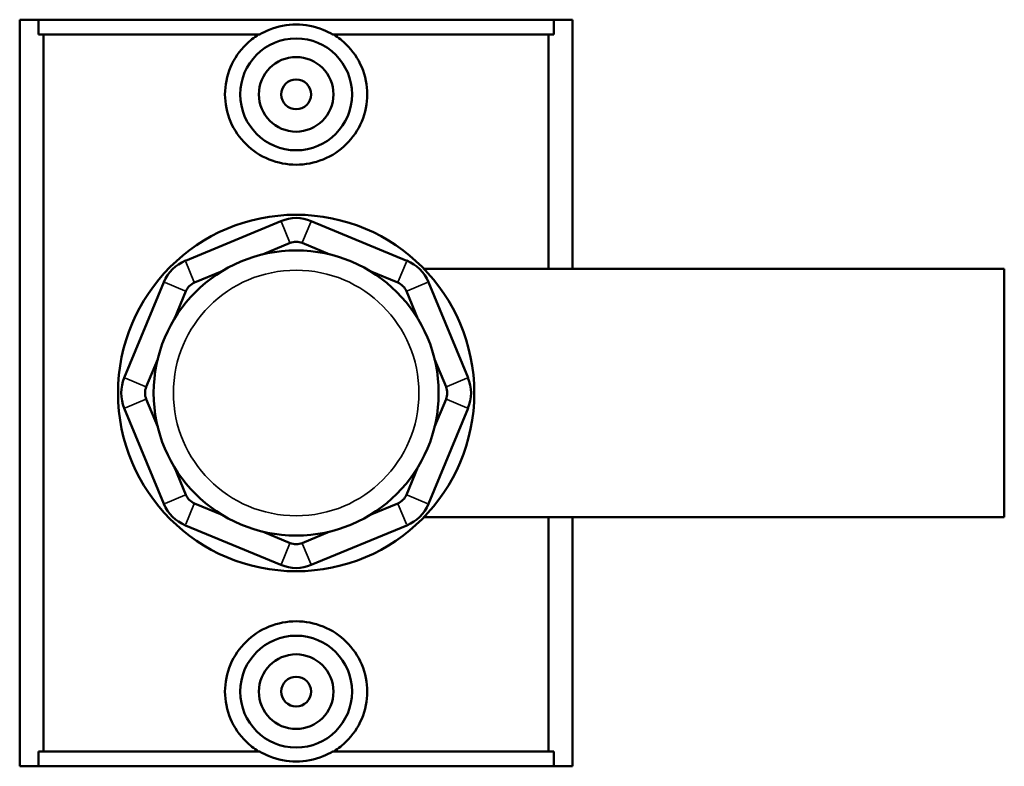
# Model space of a CAD drawing. Header units: inches. Extents: x 0.1 to 45.5, y 0.1 to 44.9.
# Tile 3 of 6: x 16.3 to 21.5, y 31.9 to 35.8. Entities that reach past the tile are written whole.
import ezdxf

# ---------------------------------------------------------------- set-up
doc = ezdxf.new("R2010")
doc.units = ezdxf.units.IN
doc.header["$MEASUREMENT"] = 0
doc.layers.add('Visible (ANSI)', color=7, linetype='Continuous', lineweight=50)
doc.layers.add('Visible Narrow (ANSI)', color=7, linetype='Continuous', lineweight=35)

msp = doc.modelspace()

# ---------------------------------------------------------------- linework, layer by layer
at = {"layer": 'Visible (ANSI)'}
for p, q in [((16.2599, 35.7942), (16.3587, 35.7942)), ((16.2599, 31.8542), (16.2599, 35.7942)), ((16.3587, 35.7942), (19.0811, 35.7942)), ((16.3587, 35.7154), (16.3587, 35.7942)), ((19.0811, 35.7942), (19.1799, 35.7942)), ((19.0811, 35.7942), (19.0811, 35.7154)), ((19.1799, 34.4797), (19.1799, 35.7942)), ((17.5261, 35.7154), (16.3587, 35.7154)), ((16.3864, 35.7154), (16.3864, 31.933)), ((19.0811, 35.7154), (17.9136, 35.7154)), ((19.0534, 34.4797), (19.0534, 35.7154)), ((17.6399, 34.7318), (17.1347, 34.5225)), ((18.3051, 34.5225), (17.7999, 34.7318)), ((17.5418, 34.5554), (17.6879, 34.6159)), ((17.7519, 34.6159), (17.8979, 34.5554)), ((18.3946, 34.4797), (21.4599, 34.4797)), ((21.4599, 33.1687), (21.4599, 34.4797)), ((17.1827, 34.4067), (17.3287, 34.4671)), ((18.1111, 34.4671), (18.2571, 34.4067)), ((17.0215, 34.4094), (16.8123, 33.9042)), ((18.6275, 33.9042), (18.4182, 34.4094)), ((17.0769, 34.2154), (17.1374, 34.3614)), ((18.3023, 34.3614), (18.3628, 34.2154)), ((16.9281, 33.8562), (16.9886, 34.0022)), ((18.4511, 34.0022), (18.5116, 33.8562)), ((16.9886, 33.6462), (16.9281, 33.7922)), ((18.5116, 33.7922), (18.4511, 33.6462)), ((16.8123, 33.7442), (17.0215, 33.239)), ((18.4182, 33.239), (18.6275, 33.7442)), ((17.1374, 33.287), (17.0769, 33.433)), ((18.3628, 33.433), (18.3023, 33.287)), ((17.3287, 33.1812), (17.1827, 33.2417)), ((18.2571, 33.2417), (18.1111, 33.1812)), ((17.1347, 33.1258), (17.6399, 32.9166)), ((17.7999, 32.9166), (18.3051, 33.1258)), ((18.3946, 33.1687), (21.4599, 33.1687)), ((19.0534, 31.933), (19.0534, 33.1687)), ((19.1799, 31.8542), (19.1799, 33.1687)), ((17.6879, 33.0325), (17.5418, 33.093)), ((17.8979, 33.093), (17.7519, 33.0325)), ((17.5261, 31.933), (16.3587, 31.933)), ((16.3587, 31.8542), (16.3587, 31.933)), ((19.0811, 31.933), (17.9136, 31.933)), ((19.0811, 31.933), (19.0811, 31.8542)), ((16.3587, 31.8542), (16.2599, 31.8542)), ((16.3587, 31.8542), (19.0811, 31.8542)), ((19.1799, 31.8542), (19.0811, 31.8542))]:
    msp.add_line(p, q, dxfattribs=at)
for centre, radius in [((17.7199, 35.4002), 0.2953), ((17.7199, 35.4002), 0.1969), ((17.7199, 35.4002), 0.0787), ((17.7199, 33.8242), 0.9407), ((17.7199, 33.8242), 0.7526), ((17.7199, 32.2482), 0.2953), ((17.7199, 32.2482), 0.1969), ((17.7199, 32.2482), 0.0787)]:
    msp.add_circle(centre, radius, dxfattribs=at)
for centre, radius, start, end in [((17.7199, 34.5387), 0.2091, 67.5, 112.5), ((17.7199, 34.5387), 0.0836, 67.5, 112.5), ((17.2147, 34.3294), 0.2091, 112.5, 157.5), ((18.2251, 34.3294), 0.2091, 22.5, 67.5), ((17.2147, 34.3294), 0.0836, 112.5, 157.5), ((18.2251, 34.3294), 0.0836, 22.5, 67.5), ((17.0054, 33.8242), 0.2091, 157.5, 202.5), ((18.4343, 33.8242), 0.2091, 337.5, 22.5), ((17.0054, 33.8242), 0.0836, 157.5, 202.5), ((18.4343, 33.8242), 0.0836, 337.5, 22.5), ((17.2147, 33.319), 0.0836, 202.5, 247.5), ((18.2251, 33.319), 0.0836, 292.5, 337.5), ((17.2147, 33.319), 0.2091, 202.5, 247.5), ((18.2251, 33.319), 0.2091, 292.5, 337.5), ((17.7199, 33.1097), 0.0836, 247.5, 292.5), ((17.7199, 33.1097), 0.2091, 247.5, 292.5)]:
    msp.add_arc(centre, radius, start, end, dxfattribs=at)
for points, knots in [([(17.9136, 35.7154), (17.8973, 35.7252), (17.88, 35.7338), (17.8164, 35.7598), (17.7666, 35.769), (17.6731, 35.769), (17.6233, 35.7598), (17.5597, 35.7338), (17.5425, 35.7252), (17.5261, 35.7154)], [3.7879668, 3.7879668, 3.7879668, 3.7879668, 3.9267217, 3.9267217, 4.2830912, 4.2830912, 4.6394606, 4.6394606, 4.7782155, 4.7782155, 4.7782155, 4.7782155]), ([(18.0957, 35.4002), (18.0957, 35.353), (18.086, 35.3028), (18.0471, 35.2111), (18.018, 35.1695), (17.9513, 35.1041), (17.9092, 35.0759), (17.8171, 35.0383), (17.767, 35.029), (17.6728, 35.029), (17.6227, 35.0383), (17.5305, 35.0759), (17.4885, 35.1041), (17.4218, 35.1695), (17.3926, 35.2111), (17.3538, 35.3028), (17.3441, 35.353), (17.3441, 35.4474), (17.3538, 35.4976), (17.3926, 35.5893), (17.4218, 35.6309), (17.4746, 35.6827), (17.497, 35.7004), (17.5215, 35.7154)], [0, 0, 0, 0, 0.359976, 0.359976, 0.719953, 0.719953, 1.078771, 1.078771, 1.437589, 1.437589, 1.796406, 1.796406, 2.155224, 2.155224, 2.515201, 2.515201, 2.875177, 2.875177, 3.235153, 3.235153, 3.59513, 3.59513, 3.804696, 3.804696, 3.804696, 3.804696]), ([(17.9183, 35.7154), (17.9428, 35.7004), (17.9651, 35.6827), (18.018, 35.6309), (18.0471, 35.5893), (18.086, 35.4976), (18.0957, 35.4474), (18.0957, 35.4002)], [4.8208356, 4.8208356, 4.8208356, 4.8208356, 5.0304014, 5.0304014, 5.3903778, 5.3903778, 5.7503541, 5.7503541, 5.7503541, 5.7503541]), ([(17.5215, 31.933), (17.497, 31.948), (17.4746, 31.9657), (17.4218, 32.0175), (17.3926, 32.0591), (17.3538, 32.1508), (17.3441, 32.201), (17.3441, 32.2482), (17.3441, 32.2954), (17.3538, 32.3456), (17.3926, 32.4373), (17.4218, 32.4789), (17.4885, 32.5443), (17.5305, 32.5725), (17.6227, 32.6101), (17.6728, 32.6194), (17.767, 32.6194), (17.8171, 32.6101), (17.9092, 32.5725), (17.9513, 32.5443), (18.018, 32.4789), (18.0471, 32.4373), (18.086, 32.3456), (18.0957, 32.2954), (18.0957, 32.2482)], [4.820836, 4.820836, 4.820836, 4.820836, 5.030401, 5.030401, 5.390378, 5.390378, 5.750354, 5.750354, 5.750354, 6.11033, 6.11033, 6.470307, 6.470307, 6.829125, 6.829125, 7.187943, 7.187943, 7.546761, 7.546761, 7.905578, 7.905578, 8.265555, 8.265555, 8.625531, 8.625531, 8.625531, 8.625531]), ([(18.0957, 32.2482), (18.0957, 32.201), (18.086, 32.1508), (18.0471, 32.0591), (18.018, 32.0175), (17.9651, 31.9657), (17.9428, 31.948), (17.9183, 31.933)], [2.8751771, 2.8751771, 2.8751771, 2.8751771, 3.2351534, 3.2351534, 3.5951297, 3.5951297, 3.8046956, 3.8046956, 3.8046956, 3.8046956]), ([(17.5261, 31.933), (17.5425, 31.9232), (17.5597, 31.9145), (17.6233, 31.8886), (17.6731, 31.8794), (17.7666, 31.8794), (17.8164, 31.8886), (17.88, 31.9145), (17.8973, 31.9232), (17.9136, 31.933)], [3.7879668, 3.7879668, 3.7879668, 3.7879668, 3.9267217, 3.9267217, 4.2830912, 4.2830912, 4.6394606, 4.6394606, 4.7782155, 4.7782155, 4.7782155, 4.7782155])]:
    msp.add_open_spline(points, degree=3, knots=knots, dxfattribs=at)
at = {"layer": 'Visible Narrow (ANSI)'}
for p, q in [((17.6855, 34.6217), (17.6423, 34.726)), ((17.7543, 34.6217), (17.7975, 34.726)), ((17.1371, 34.5167), (17.1803, 34.4125)), ((18.2595, 34.4125), (18.3027, 34.5167)), ((17.1316, 34.3638), (17.0273, 34.407)), ((18.3081, 34.3638), (18.4124, 34.407)), ((16.9224, 33.8586), (16.8181, 33.9018)), ((18.5174, 33.8586), (18.6217, 33.9018)), ((16.9224, 33.7898), (16.8181, 33.7466)), ((18.5174, 33.7898), (18.6217, 33.7466)), ((17.1316, 33.2846), (17.0273, 33.2414)), ((18.3081, 33.2846), (18.4124, 33.2414)), ((17.1803, 33.2359), (17.1371, 33.1316)), ((18.2595, 33.2359), (18.3027, 33.1316)), ((17.6855, 33.0267), (17.6423, 32.9224)), ((17.7543, 33.0267), (17.7975, 32.9224))]:
    msp.add_line(p, q, dxfattribs=at)
msp.add_circle((17.7199, 33.8242), 0.6481, dxfattribs=at)

doc.saveas('drawing.dxf')
